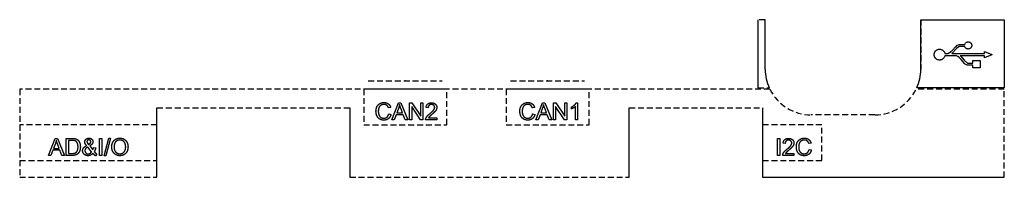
# Model space of a CAD drawing. Header units: millimetres. Extents: x -85.5 to -2.5, y -7.4 to 5.8.
import ezdxf

# ---------------------------------------------------------------- set-up
doc = ezdxf.new("R2010")
doc.units = ezdxf.units.MM
doc.linetypes.add('DASHED', pattern=[0.75, 0.5, -0.25])
doc.layers.get('0').update_dxf_attribs({"linetype": 'CONTINUOUS'})

msp = doc.modelspace()

# ---------------------------------------------------------------- linework, layer by layer
at = {"linetype": 'DASHED'}
for p, q in [((-22.657, 5.85), (-23.275, 5.85)), ((-9.54, 5.85), (-9.543, 1.659)), ((-56.125, 0.7), (-49.875, 0.7)), ((-44.125, 0.7), (-37.875, 0.7)), ((-23.275, 0.1), (-22.309, 0.1)), ((-22.262, 0), (-85.5, 0)), ((-85.5, 0), (-85.5, -7.424)), ((-49.5, 0), (-56.5, 0)), ((-56.5, 0), (-56.5, -3)), ((-49.5, -3), (-49.5, 0)), ((-37.5, 0), (-44.5, 0)), ((-44.5, 0), (-44.5, -3)), ((-37.5, -3), (-37.5, 0)), ((-2.5, 0), (-9.935, 0)), ((-2.5, -7.424), (-2.5, 0)), ((-73.926, -1.574), (-57.676, -1.574)), ((-34.125, -1.574), (-22.875, -1.574)), ((-13.411, -2.171), (-18.786, -2.171)), ((-73.926, -2.999), (-85.5, -2.999)), ((-85.5, -2.999), (-85.5, -5.999)), ((-73.926, -5.999), (-73.926, -2.999)), ((-56.5, -3), (-49.5, -3)), ((-44.5, -3), (-37.5, -3)), ((-17.875, -2.999), (-22.875, -2.999)), ((-22.875, -2.999), (-22.875, -5.999)), ((-17.875, -5.999), (-17.875, -2.999)), ((-85.5, -5.999), (-73.926, -5.999)), ((-22.875, -5.999), (-17.875, -5.999)), ((-85.5, -7.424), (-73.926, -7.424)), ((-57.676, -7.424), (-34.125, -7.424))]:
    msp.add_line(p, q, dxfattribs=at)
for p, q in [((-23.275, 5.85), (-23.275, 0.1)), ((-22.654, 1.659), (-22.657, 5.85)), ((-73.926, -7.424), (-73.926, -1.574)), ((-57.676, -1.574), (-57.676, -7.424)), ((-54.224, -1.543), (-54.411, -1.587)), ((-54.124, -2.583), (-53.574, -1.151)), ((-53.553, -1.575), (-53.711, -1.995)), ((-53.574, -1.151), (-53.37, -1.151)), ((-53.225, -1.995), (-53.375, -1.598)), ((-53.37, -1.151), (-52.784, -2.583)), ((-52.634, -2.583), (-52.634, -1.151)), ((-52.634, -1.151), (-52.44, -1.151)), ((-51.701, -2.583), (-52.453, -1.458)), ((-52.453, -1.458), (-52.453, -2.583)), ((-52.44, -1.151), (-51.688, -2.275)), ((-51.688, -2.275), (-51.688, -1.151)), ((-51.688, -1.151), (-51.506, -1.151)), ((-51.506, -1.151), (-51.506, -2.583)), ((-51.068, -1.578), (-51.249, -1.559)), ((-42.093, -1.543), (-42.28, -1.587)), ((-41.993, -2.583), (-41.443, -1.151)), ((-41.422, -1.575), (-41.58, -1.995)), ((-41.443, -1.151), (-41.239, -1.151)), ((-41.094, -1.995), (-41.244, -1.598)), ((-41.239, -1.151), (-40.653, -2.583)), ((-40.504, -2.583), (-40.504, -1.151)), ((-40.504, -1.151), (-40.309, -1.151)), ((-39.57, -2.583), (-40.322, -1.458)), ((-40.322, -1.458), (-40.322, -2.583)), ((-40.309, -1.151), (-39.557, -2.275)), ((-39.557, -2.275), (-39.557, -1.151)), ((-39.557, -1.151), (-39.376, -1.151)), ((-39.376, -1.151), (-39.376, -2.583)), ((-38.994, -1.674), (-38.994, -1.504)), ((-38.642, -2.583), (-38.642, -1.462)), ((-38.58, -1.145), (-38.466, -1.145)), ((-38.466, -1.145), (-38.466, -2.583)), ((-34.125, -7.424), (-34.125, -1.574)), ((-22.875, -1.574), (-22.875, -7.424)), ((-54.389, -2.081), (-54.2, -2.128)), ((-53.765, -2.149), (-53.922, -2.583)), ((-53.167, -2.149), (-53.765, -2.149)), ((-53.711, -1.995), (-53.225, -1.995)), ((-53, -2.583), (-53.167, -2.149)), ((-51.038, -2.414), (-50.336, -2.414)), ((-50.336, -2.414), (-50.336, -2.583)), ((-42.258, -2.081), (-42.069, -2.128)), ((-41.634, -2.149), (-41.792, -2.583)), ((-41.036, -2.149), (-41.634, -2.149)), ((-41.58, -1.995), (-41.094, -1.995)), ((-40.869, -2.583), (-41.036, -2.149)), ((-53.922, -2.583), (-54.124, -2.583)), ((-52.784, -2.583), (-53, -2.583)), ((-52.453, -2.583), (-52.634, -2.583)), ((-51.506, -2.583), (-51.701, -2.583)), ((-50.336, -2.583), (-51.282, -2.583)), ((-41.792, -2.583), (-41.993, -2.583)), ((-40.653, -2.583), (-40.869, -2.583)), ((-40.322, -2.583), (-40.504, -2.583)), ((-39.376, -2.583), (-39.57, -2.583)), ((-38.466, -2.583), (-38.642, -2.583)), ((-83.062, -5.581), (-82.512, -4.149)), ((-82.512, -4.149), (-82.308, -4.149)), ((-82.308, -4.149), (-81.722, -5.581)), ((-81.571, -5.581), (-81.571, -4.149)), ((-81.571, -4.149), (-81.077, -4.149)), ((-78.76, -5.581), (-78.76, -4.149)), ((-78.76, -4.149), (-78.571, -4.149)), ((-78.571, -4.149), (-78.571, -5.581)), ((-78.391, -5.605), (-77.976, -4.125)), ((-77.835, -4.125), (-78.249, -5.605)), ((-77.976, -4.125), (-77.835, -4.125)), ((-21.612, -5.581), (-21.612, -4.15)), ((-21.612, -4.15), (-21.422, -4.15)), ((-21.422, -4.15), (-21.422, -5.581)), ((-82.491, -4.573), (-82.649, -4.993)), ((-82.163, -4.993), (-82.313, -4.597)), ((-81.08, -4.318), (-81.381, -4.318)), ((-81.381, -4.318), (-81.381, -5.412)), ((-79.766, -4.575), (-79.688, -4.666)), ((-79.441, -5.273), (-79.763, -4.874)), ((-79.597, -4.779), (-79.34, -5.106)), ((-79.272, -4.907), (-79.089, -4.946)), ((-20.968, -4.577), (-21.149, -4.558)), ((-18.789, -4.542), (-18.976, -4.586)), ((-82.861, -5.581), (-83.062, -5.581)), ((-82.703, -5.147), (-82.861, -5.581)), ((-82.105, -5.147), (-82.703, -5.147)), ((-82.649, -4.993), (-82.163, -4.993)), ((-81.938, -5.581), (-82.105, -5.147)), ((-81.722, -5.581), (-81.938, -5.581)), ((-81.054, -5.581), (-81.571, -5.581)), ((-81.381, -5.412), (-81.075, -5.412)), ((-78.992, -5.475), (-79.111, -5.614)), ((-78.571, -5.581), (-78.76, -5.581)), ((-78.249, -5.605), (-78.391, -5.605)), ((-21.422, -5.581), (-21.612, -5.581)), ((-20.236, -5.581), (-21.182, -5.581)), ((-20.938, -5.413), (-20.236, -5.413)), ((-20.236, -5.413), (-20.236, -5.581)), ((-18.955, -5.08), (-18.765, -5.127)), ((-22.875, -7.424), (-2.5, -7.424))]:
    msp.add_line(p, q)
msp.add_lwpolyline([(-9.888, 0.1, 0.10432), (-9.543, 1.659), (-9.54, 5.85), (-2.5, 5.85), (-2.5, 0.1)], format="xyb", close=True)
msp.add_lwpolyline([(-5.84, 3.758), (-5.831, 3.781), (-5.809, 3.826), (-5.781, 3.867), (-5.747, 3.903), (-5.708, 3.934), (-5.676, 3.953), (-5.642, 3.968), (-5.606, 3.977), (-5.581, 3.981), (-5.564, 3.983), (-5.548, 3.984), (-5.531, 3.983), (-5.515, 3.982), (-5.499, 3.98), (-5.483, 3.977), (-5.467, 3.973), (-5.451, 3.968), (-5.436, 3.962), (-5.421, 3.955), (-5.406, 3.948), (-5.392, 3.939), (-5.379, 3.93), (-5.353, 3.91), (-5.329, 3.888), (-5.318, 3.876), (-5.308, 3.863), (-5.298, 3.85), (-5.289, 3.836), (-5.281, 3.822), (-5.274, 3.807), (-5.267, 3.792), (-5.262, 3.776), (-5.257, 3.761), (-5.253, 3.745), (-5.25, 3.728), (-5.249, 3.712), (-5.247, 3.696), (-5.247, 3.68), (-5.247, 3.664), (-5.249, 3.648), (-5.251, 3.632), (-5.254, 3.617), (-5.258, 3.601), (-5.263, 3.586), (-5.275, 3.557), (-5.289, 3.529), (-5.307, 3.503), (-5.327, 3.478), (-5.35, 3.456), (-5.375, 3.436), (-5.401, 3.419), (-5.415, 3.412), (-5.429, 3.405), (-5.444, 3.399), (-5.459, 3.394), (-5.475, 3.39), (-5.49, 3.387), (-5.506, 3.385), (-5.521, 3.383), (-5.551, 3.381), (-5.58, 3.383), (-5.608, 3.388), (-5.636, 3.395), (-5.663, 3.406), (-5.689, 3.419), (-5.713, 3.434), (-5.737, 3.452), (-5.758, 3.471), (-5.778, 3.493), (-5.796, 3.516), (-5.812, 3.54), (-5.825, 3.566), (-5.836, 3.593), (-6.281, 3.592), (-6.496, 3.448), (-6.917, 2.999), (-4.157, 2.999), (-4.157, 3.18), (-3.546, 2.91), (-3.546, 2.903), (-4.157, 2.634), (-4.157, 2.818), (-6.214, 2.817), (-6.2, 2.806), (-5.884, 2.44), (-5.602, 2.183), (-5.163, 2.184), (-5.163, 2.424), (-4.545, 2.424), (-4.545, 1.803), (-5.163, 1.803), (-5.163, 2.022), (-5.564, 2.018), (-5.643, 2.028), (-5.799, 2.107), (-5.826, 2.13), (-6.135, 2.494), (-6.17, 2.533), (-6.296, 2.653), (-6.426, 2.742), (-6.535, 2.796), (-6.741, 2.819), (-7.507, 2.819), (-7.521, 2.77), (-7.54, 2.723), (-7.564, 2.678), (-7.592, 2.636), (-7.625, 2.597), (-7.648, 2.573), (-7.674, 2.55), (-7.701, 2.53), (-7.729, 2.512), (-7.759, 2.496), (-7.791, 2.483), (-7.823, 2.472), (-7.842, 2.467), (-7.861, 2.462), (-7.88, 2.458), (-7.9, 2.455), (-7.919, 2.453), (-7.938, 2.452), (-7.958, 2.452), (-7.997, 2.454), (-8.035, 2.46), (-8.073, 2.468), (-8.111, 2.48), (-8.147, 2.494), (-8.181, 2.512), (-8.215, 2.532), (-8.246, 2.556), (-8.261, 2.568), (-8.275, 2.581), (-8.289, 2.595), (-8.302, 2.61), (-8.314, 2.625), (-8.326, 2.641), (-8.339, 2.659), (-8.351, 2.677), (-8.361, 2.696), (-8.371, 2.716), (-8.38, 2.736), (-8.387, 2.756), (-8.394, 2.777), (-8.4, 2.798), (-8.404, 2.819), (-8.408, 2.84), (-8.411, 2.862), (-8.412, 2.884), (-8.413, 2.906), (-8.412, 2.927), (-8.411, 2.949), (-8.408, 2.971), (-8.405, 2.992), (-8.401, 3.014), (-8.395, 3.035), (-8.389, 3.056), (-8.382, 3.076), (-8.373, 3.096), (-8.364, 3.116), (-8.354, 3.135), (-8.342, 3.154), (-8.33, 3.172), (-8.317, 3.189), (-8.303, 3.206), (-8.288, 3.222), (-8.274, 3.236), (-8.26, 3.249), (-8.245, 3.262), (-8.23, 3.274), (-8.214, 3.285), (-8.182, 3.305), (-8.147, 3.323), (-8.111, 3.337), (-8.074, 3.348), (-8.037, 3.357), (-7.998, 3.362), (-7.96, 3.364), (-7.921, 3.363), (-7.883, 3.359), (-7.845, 3.351), (-7.826, 3.346), (-7.808, 3.34), (-7.789, 3.333), (-7.772, 3.325), (-7.731, 3.305), (-7.693, 3.281), (-7.658, 3.253), (-7.616, 3.211), (-7.58, 3.163), (-7.549, 3.112), (-7.525, 3.057), (-7.508, 2.999), (-7.275, 3.002), (-7.264, 3.006), (-6.988, 3.177), (-6.97, 3.19), (-6.935, 3.217), (-6.87, 3.276), (-6.622, 3.555), (-6.543, 3.631), (-6.461, 3.692), (-6.359, 3.741), (-6.293, 3.756), (-6.248, 3.758)], close=True)
msp.add_arc((-18.786, 1.697), 3.868, 180.56211, 204.37955)
for centre, start, end in [((-18.786, 1.697), 206.01667, 270), ((-13.411, 1.697), 270, 333.98333)]:
    msp.add_arc(centre, 3.868, start, end, dxfattribs=at)
for points in [[(-55.465, -1.856), (-55.465, -1.632), (-55.38, -1.466)], [(-55.38, -1.466), (-55.295, -1.299), (-55.137, -1.213)], [(-55.225, -1.58), (-55.27, -1.713), (-55.27, -1.855)], [(-55.069, -1.368), (-55.18, -1.447), (-55.225, -1.58)], [(-55.137, -1.213), (-54.979, -1.126), (-54.79, -1.126)], [(-54.794, -1.289), (-54.959, -1.289), (-55.069, -1.368)], [(-54.555, -1.36), (-54.65, -1.289), (-54.794, -1.289)], [(-54.79, -1.126), (-54.575, -1.126), (-54.428, -1.236)], [(-54.411, -1.587), (-54.461, -1.431), (-54.555, -1.36)], [(-54.428, -1.236), (-54.282, -1.345), (-54.224, -1.543)], [(-53.476, -1.301), (-53.504, -1.439), (-53.553, -1.575)], [(-53.375, -1.598), (-53.443, -1.417), (-53.476, -1.301)], [(-51.249, -1.559), (-51.23, -1.357), (-51.109, -1.251)], [(-51.109, -1.251), (-50.988, -1.145), (-50.784, -1.145)], [(-50.991, -1.367), (-51.067, -1.443), (-51.068, -1.578)], [(-50.788, -1.291), (-50.915, -1.291), (-50.991, -1.367)], [(-50.593, -1.362), (-50.668, -1.291), (-50.788, -1.291)], [(-50.784, -1.145), (-50.578, -1.145), (-50.458, -1.259)], [(-50.6, -1.75), (-50.518, -1.638), (-50.518, -1.539)], [(-50.518, -1.539), (-50.518, -1.434), (-50.593, -1.362)], [(-50.458, -1.259), (-50.337, -1.374), (-50.337, -1.542)], [(-50.337, -1.542), (-50.337, -1.628), (-50.373, -1.711)], [(-43.335, -1.856), (-43.335, -1.632), (-43.249, -1.466)], [(-43.249, -1.466), (-43.164, -1.299), (-43.006, -1.213)], [(-43.094, -1.58), (-43.139, -1.713), (-43.139, -1.855)], [(-42.939, -1.368), (-43.049, -1.447), (-43.094, -1.58)], [(-43.006, -1.213), (-42.848, -1.126), (-42.659, -1.126)], [(-42.663, -1.289), (-42.828, -1.289), (-42.939, -1.368)], [(-42.424, -1.36), (-42.519, -1.289), (-42.663, -1.289)], [(-42.659, -1.126), (-42.444, -1.126), (-42.297, -1.236)], [(-42.28, -1.587), (-42.33, -1.431), (-42.424, -1.36)], [(-42.297, -1.236), (-42.151, -1.345), (-42.093, -1.543)], [(-41.345, -1.301), (-41.373, -1.439), (-41.422, -1.575)], [(-41.244, -1.598), (-41.312, -1.417), (-41.345, -1.301)], [(-38.994, -1.504), (-38.846, -1.435), (-38.736, -1.336)], [(-38.809, -1.584), (-38.912, -1.644), (-38.994, -1.674)], [(-38.642, -1.462), (-38.706, -1.523), (-38.809, -1.584)], [(-38.736, -1.336), (-38.626, -1.238), (-38.58, -1.145)], [(-55.39, -2.24), (-55.465, -2.061), (-55.465, -1.856)], [(-55.169, -2.513), (-55.314, -2.418), (-55.39, -2.24)], [(-55.27, -1.855), (-55.27, -2.038), (-55.217, -2.174)], [(-55.217, -2.174), (-55.164, -2.31), (-55.051, -2.377)], [(-55.051, -2.377), (-54.939, -2.445), (-54.808, -2.445)], [(-54.808, -2.445), (-54.649, -2.445), (-54.539, -2.353)], [(-54.414, -2.484), (-54.569, -2.607), (-54.793, -2.607)], [(-54.539, -2.353), (-54.428, -2.261), (-54.389, -2.081)], [(-54.2, -2.128), (-54.259, -2.362), (-54.414, -2.484)], [(-51.282, -2.583), (-51.284, -2.519), (-51.261, -2.46)], [(-51.261, -2.46), (-51.225, -2.364), (-51.146, -2.27)], [(-51.146, -2.27), (-51.066, -2.176), (-50.916, -2.053)], [(-50.963, -2.318), (-51.008, -2.366), (-51.038, -2.414)], [(-50.76, -2.138), (-50.919, -2.271), (-50.963, -2.318)], [(-50.916, -2.053), (-50.682, -1.862), (-50.6, -1.75)], [(-50.489, -1.886), (-50.571, -1.978), (-50.76, -2.138)], [(-50.373, -1.711), (-50.408, -1.794), (-50.489, -1.886)], [(-43.259, -2.24), (-43.335, -2.061), (-43.335, -1.856)], [(-43.038, -2.513), (-43.183, -2.418), (-43.259, -2.24)], [(-43.139, -1.855), (-43.139, -2.038), (-43.086, -2.174)], [(-43.086, -2.174), (-43.033, -2.31), (-42.92, -2.377)], [(-42.92, -2.377), (-42.808, -2.445), (-42.677, -2.445)], [(-42.677, -2.445), (-42.518, -2.445), (-42.408, -2.353)], [(-42.283, -2.484), (-42.438, -2.607), (-42.662, -2.607)], [(-42.408, -2.353), (-42.297, -2.261), (-42.258, -2.081)], [(-42.069, -2.128), (-42.129, -2.362), (-42.283, -2.484)], [(-54.793, -2.607), (-55.024, -2.607), (-55.169, -2.513)], [(-42.662, -2.607), (-42.893, -2.607), (-43.038, -2.513)], [(-81.077, -4.149), (-80.91, -4.149), (-80.822, -4.17)], [(-79.914, -4.22), (-79.813, -4.125), (-79.659, -4.125)], [(-79.659, -4.125), (-79.513, -4.125), (-79.42, -4.215)], [(-77.547, -4.326), (-77.356, -4.124), (-77.053, -4.124)], [(-77.053, -4.124), (-76.855, -4.124), (-76.696, -4.219)], [(-21.009, -4.25), (-20.888, -4.144), (-20.684, -4.144)], [(-20.684, -4.144), (-20.478, -4.144), (-20.358, -4.258)], [(-19.702, -4.212), (-19.544, -4.125), (-19.355, -4.125)], [(-19.355, -4.125), (-19.14, -4.125), (-18.994, -4.235)], [(-82.414, -4.3), (-82.442, -4.437), (-82.491, -4.573)], [(-82.313, -4.597), (-82.381, -4.416), (-82.414, -4.3)], [(-80.835, -4.348), (-80.911, -4.318), (-81.08, -4.318)], [(-80.656, -4.509), (-80.73, -4.389), (-80.835, -4.348)], [(-80.822, -4.17), (-80.699, -4.198), (-80.613, -4.272)], [(-80.582, -4.854), (-80.582, -4.63), (-80.656, -4.509)], [(-80.62, -5.13), (-80.582, -5.017), (-80.582, -4.854)], [(-80.613, -4.272), (-80.499, -4.368), (-80.443, -4.517)], [(-80.443, -4.517), (-80.387, -4.666), (-80.387, -4.857)], [(-80.387, -4.857), (-80.387, -5.02), (-80.425, -5.146)], [(-80.195, -5.186), (-80.195, -5.054), (-80.109, -4.947)], [(-80.109, -4.947), (-80.024, -4.84), (-79.854, -4.759)], [(-80.015, -4.444), (-80.015, -4.315), (-79.914, -4.22)], [(-79.983, -4.578), (-80.015, -4.509), (-80.015, -4.444)], [(-79.854, -4.759), (-79.95, -4.647), (-79.983, -4.578)], [(-79.763, -4.874), (-79.906, -4.959), (-79.955, -5.032)], [(-79.787, -4.315), (-79.834, -4.361), (-79.834, -4.428)], [(-79.834, -4.428), (-79.834, -4.461), (-79.817, -4.498)], [(-79.817, -4.498), (-79.8, -4.534), (-79.766, -4.575)], [(-79.668, -4.269), (-79.739, -4.269), (-79.787, -4.315)], [(-79.688, -4.666), (-79.573, -4.599), (-79.54, -4.548)], [(-79.552, -4.316), (-79.599, -4.269), (-79.668, -4.269)], [(-79.326, -4.431), (-79.326, -4.635), (-79.597, -4.779)], [(-79.506, -4.436), (-79.506, -4.362), (-79.552, -4.316)], [(-79.54, -4.548), (-79.506, -4.497), (-79.506, -4.436)], [(-79.42, -4.215), (-79.326, -4.305), (-79.326, -4.431)], [(-79.34, -5.106), (-79.296, -5.02), (-79.272, -4.907)], [(-79.089, -4.946), (-79.136, -5.134), (-79.216, -5.255)], [(-77.739, -4.884), (-77.739, -4.527), (-77.547, -4.326)], [(-77.656, -5.241), (-77.739, -5.072), (-77.739, -4.884)], [(-77.398, -4.425), (-77.543, -4.563), (-77.543, -4.887)], [(-77.543, -4.887), (-77.543, -5.145), (-77.404, -5.294)], [(-77.052, -4.287), (-77.253, -4.287), (-77.398, -4.425)], [(-76.797, -4.359), (-76.91, -4.287), (-77.052, -4.287)], [(-76.624, -4.561), (-76.683, -4.431), (-76.797, -4.359)], [(-76.703, -5.293), (-76.565, -5.143), (-76.565, -4.866)], [(-76.696, -4.219), (-76.536, -4.313), (-76.453, -4.483)], [(-76.565, -4.866), (-76.565, -4.691), (-76.624, -4.561)], [(-76.369, -4.867), (-76.369, -5.085), (-76.457, -5.257)], [(-76.453, -4.483), (-76.369, -4.652), (-76.369, -4.867)], [(-21.149, -4.558), (-21.13, -4.356), (-21.009, -4.25)], [(-20.891, -4.366), (-20.967, -4.442), (-20.968, -4.577)], [(-20.688, -4.29), (-20.815, -4.29), (-20.891, -4.366)], [(-20.816, -5.052), (-20.582, -4.861), (-20.5, -4.749)], [(-20.493, -4.361), (-20.568, -4.29), (-20.688, -4.29)], [(-20.39, -4.885), (-20.471, -4.977), (-20.661, -5.137)], [(-20.5, -4.749), (-20.418, -4.637), (-20.418, -4.538)], [(-20.418, -4.538), (-20.418, -4.433), (-20.493, -4.361)], [(-20.273, -4.71), (-20.308, -4.793), (-20.39, -4.885)], [(-20.358, -4.258), (-20.238, -4.373), (-20.238, -4.541)], [(-20.238, -4.541), (-20.238, -4.627), (-20.273, -4.71)], [(-20.031, -4.855), (-20.031, -4.631), (-19.945, -4.465)], [(-19.955, -5.239), (-20.031, -5.06), (-20.031, -4.855)], [(-19.945, -4.465), (-19.86, -4.298), (-19.702, -4.212)], [(-19.79, -4.579), (-19.835, -4.712), (-19.835, -4.854)], [(-19.835, -4.854), (-19.835, -5.037), (-19.782, -5.173)], [(-19.635, -4.367), (-19.746, -4.446), (-19.79, -4.579)], [(-19.359, -4.288), (-19.524, -4.288), (-19.635, -4.367)], [(-19.121, -4.359), (-19.215, -4.288), (-19.359, -4.288)], [(-18.976, -4.586), (-19.026, -4.43), (-19.121, -4.359)], [(-18.994, -4.235), (-18.847, -4.344), (-18.789, -4.542)], [(-81.075, -5.412), (-80.934, -5.412), (-80.853, -5.386)], [(-80.824, -5.557), (-80.924, -5.581), (-81.054, -5.581)], [(-80.853, -5.386), (-80.773, -5.359), (-80.725, -5.311)], [(-80.653, -5.485), (-80.724, -5.532), (-80.824, -5.557)], [(-80.725, -5.311), (-80.657, -5.244), (-80.62, -5.13)], [(-80.523, -5.355), (-80.582, -5.437), (-80.653, -5.485)], [(-80.425, -5.146), (-80.463, -5.272), (-80.523, -5.355)], [(-80.09, -5.457), (-80.195, -5.336), (-80.195, -5.186)], [(-79.741, -5.605), (-79.961, -5.605), (-80.09, -5.457)], [(-79.955, -5.032), (-80.005, -5.104), (-80.005, -5.176)], [(-80.005, -5.176), (-80.005, -5.263), (-79.936, -5.356)], [(-79.936, -5.356), (-79.866, -5.45), (-79.739, -5.45)], [(-79.52, -5.557), (-79.622, -5.605), (-79.741, -5.605)], [(-79.739, -5.45), (-79.66, -5.45), (-79.576, -5.401)], [(-79.576, -5.401), (-79.491, -5.352), (-79.441, -5.273)], [(-79.33, -5.412), (-79.417, -5.509), (-79.52, -5.557)], [(-79.111, -5.614), (-79.217, -5.546), (-79.33, -5.412)], [(-79.216, -5.255), (-79.117, -5.386), (-78.992, -5.475)], [(-77.415, -5.508), (-77.574, -5.41), (-77.656, -5.241)], [(-77.054, -5.605), (-77.256, -5.605), (-77.415, -5.508)], [(-77.404, -5.294), (-77.265, -5.443), (-77.055, -5.443)], [(-77.055, -5.443), (-76.841, -5.443), (-76.703, -5.293)], [(-76.706, -5.517), (-76.867, -5.605), (-77.054, -5.605)], [(-76.457, -5.257), (-76.545, -5.429), (-76.706, -5.517)], [(-21.182, -5.581), (-21.184, -5.518), (-21.162, -5.459)], [(-21.162, -5.459), (-21.125, -5.363), (-21.046, -5.269)], [(-21.046, -5.269), (-20.966, -5.175), (-20.816, -5.052)], [(-20.864, -5.317), (-20.909, -5.365), (-20.938, -5.413)], [(-20.661, -5.137), (-20.819, -5.27), (-20.864, -5.317)], [(-19.734, -5.512), (-19.879, -5.417), (-19.955, -5.239)], [(-19.782, -5.173), (-19.729, -5.309), (-19.617, -5.376)], [(-19.358, -5.606), (-19.589, -5.606), (-19.734, -5.512)], [(-19.617, -5.376), (-19.504, -5.444), (-19.373, -5.444)], [(-19.373, -5.444), (-19.214, -5.444), (-19.104, -5.352)], [(-18.979, -5.483), (-19.134, -5.606), (-19.358, -5.606)], [(-19.104, -5.352), (-18.994, -5.26), (-18.955, -5.08)], [(-18.765, -5.127), (-18.825, -5.361), (-18.979, -5.483)]]:
    msp.add_open_spline(points, degree=2)
for p in [(-53, 0.7), (-41, 0.7)]:
    msp.add_point(p)

doc.saveas('drawing.dxf')
